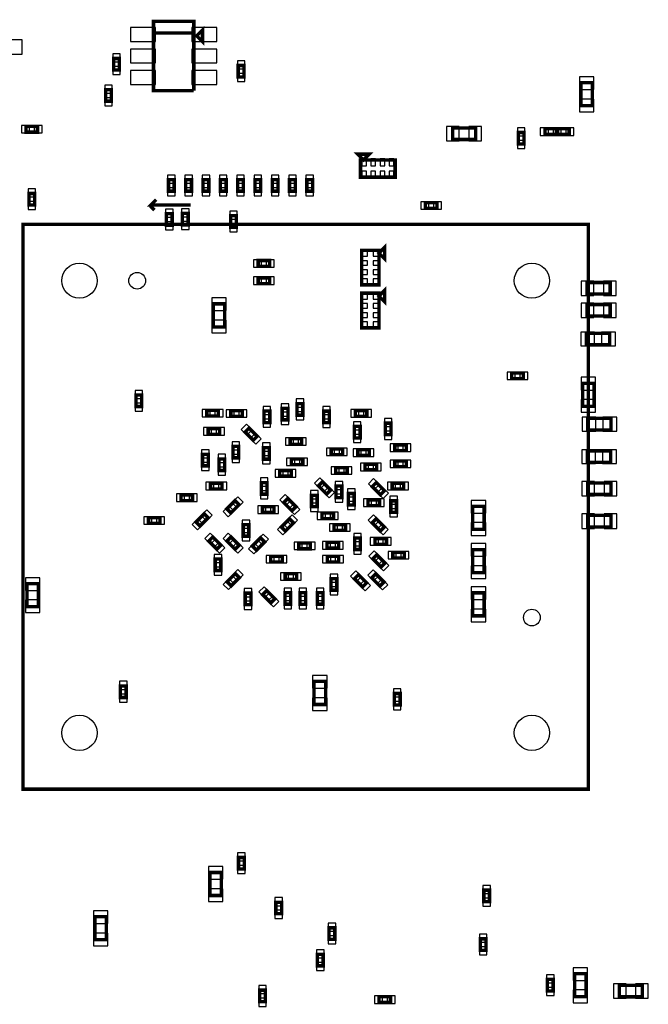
# Model space of a CAD drawing. Extents: x -287 to 3987, y -100 to 6443.
# Tile 7 of 10: x 808 to 1898, y 3168 to 4876. Entities that reach past the tile are written whole.
import ezdxf

# ---------------------------------------------------------------- set-up
doc = ezdxf.new("R2010")
doc.units = 0
doc.layers.add('PG_ASSEMBLY_BOTTOM', color=52, linetype='CONTINUOUS')
doc.layers.add('PIN_BOTTOM', color=1, linetype='CONTINUOUS')

msp = doc.modelspace()

# ---------------------------------------------------------------- linework, layer by layer
at = {"layer": 'PG_ASSEMBLY_BOTTOM', "const_width": 6}
for points in [[(1040.39, 4853.38), (1110.39, 4853.38), (1110.39, 4873.38), (1040.39, 4873.38), (1040.39, 4753.38), (1110.39, 4753.38)], [(1110.39, 4753.38), (1110.39, 4853.38), (1040.39, 4853.38)], [(1115.39, 4848.38), (1125.39, 4858.38), (1125.39, 4838.38), (1115.39, 4848.38)], [(981.37, 4809.05), (981.37, 4789.05), (971.37, 4789.05), (971.37, 4809.05), (981.37, 4809.05)], [(1187.38, 4777), (1187.38, 4797), (1197.38, 4797), (1197.38, 4777), (1187.38, 4777)], [(1801.39, 4767.05), (1801.39, 4727.05), (1781.39, 4727.05), (1781.39, 4767.05), (1801.39, 4767.05)], [(967.44, 4754.98), (967.44, 4734.98), (957.44, 4734.98), (957.44, 4754.98), (967.44, 4754.98)], [(839.38, 4681.34), (819.38, 4681.34), (819.38, 4691.34), (839.38, 4691.34), (839.38, 4681.34)], [(1599.05, 4668.49), (1559.05, 4668.5), (1559.05, 4688.5), (1599.06, 4688.5), (1599.05, 4668.49)], [(1673.08, 4660.74), (1673.08, 4680.74), (1683.08, 4680.74), (1683.08, 4660.74), (1673.08, 4660.74)], [(1719.22, 4687.15), (1739.22, 4687.15), (1739.22, 4677.15), (1719.22, 4677.15), (1719.22, 4687.15)], [(1741.26, 4687.15), (1761.26, 4687.15), (1761.26, 4677.15), (1741.26, 4677.15), (1741.26, 4687.15)], [(1394.45, 4643.13), (1414.45, 4643.13), (1404.45, 4633.13), (1394.45, 4643.13)], [(1399.45, 4603.13), (1459.45, 4603.13), (1459.45, 4633.13), (1399.45, 4633.13), (1399.45, 4603.13)], [(1076.37, 4598.82), (1076.37, 4578.82), (1066.37, 4578.82), (1066.37, 4598.82), (1076.37, 4598.82)], [(1106.37, 4598.82), (1106.37, 4578.82), (1096.37, 4578.82), (1096.37, 4598.82), (1106.37, 4598.82)], [(1136.37, 4598.82), (1136.37, 4578.82), (1126.37, 4578.82), (1126.37, 4598.82), (1136.37, 4598.82)], [(1166.37, 4598.82), (1166.37, 4578.82), (1156.37, 4578.82), (1156.37, 4598.82), (1166.37, 4598.82)], [(1196.37, 4598.82), (1196.37, 4578.82), (1186.37, 4578.82), (1186.37, 4598.82), (1196.37, 4598.82)], [(1226.37, 4598.82), (1226.37, 4578.82), (1216.37, 4578.82), (1216.37, 4598.82), (1226.37, 4598.82)], [(1256.37, 4598.82), (1256.37, 4578.82), (1246.37, 4578.82), (1246.37, 4598.82), (1256.37, 4598.82)], [(1286.37, 4598.82), (1286.37, 4578.82), (1276.37, 4578.82), (1276.37, 4598.82), (1286.37, 4598.82)], [(1316.37, 4598.82), (1316.37, 4578.82), (1306.37, 4578.82), (1306.37, 4598.82), (1316.37, 4598.82)], [(824.42, 4554.84), (824.42, 4574.84), (834.42, 4574.84), (834.42, 4554.84), (824.42, 4554.84)], [(1105, 4555), (1036, 4555), (1045, 4564)], [(1531.99, 4549.1), (1511.99, 4549.1), (1511.99, 4559.1), (1531.99, 4559.1), (1531.99, 4549.1)], [(1036, 4555), (1036, 4552), (1042, 4546)], [(1062.87, 4519.82), (1062.87, 4539.82), (1072.87, 4539.82), (1072.87, 4519.82), (1062.87, 4519.82)], [(1090.56, 4520.34), (1090.56, 4540.34), (1100.56, 4540.34), (1100.56, 4520.34), (1090.56, 4520.34)], [(1184.27, 4536.3), (1184.27, 4516.3), (1174.27, 4516.3), (1174.27, 4536.3), (1184.27, 4536.3)], [(814.34, 3541.3), (814.34, 4521.3), (1794.34, 4521.3), (1794.34, 3541.3), (814.34, 3541.3)], [(1401.38, 4476.34), (1401.38, 4416.34), (1431.38, 4416.34), (1431.38, 4476.34), (1401.38, 4476.34)], [(1441.38, 4481.34), (1441.38, 4461.34), (1431.38, 4471.34), (1441.38, 4481.34)], [(1241.9, 4448.5), (1221.9, 4448.5), (1221.9, 4458.5), (1241.9, 4458.5), (1241.9, 4448.5)], [(1241.9, 4418.5), (1221.9, 4418.5), (1221.9, 4428.5), (1241.9, 4428.5), (1241.9, 4418.5)], [(1441.38, 4406.84), (1441.38, 4386.84), (1431.38, 4396.84), (1441.38, 4406.84)], [(1792.38, 4420.34), (1832.38, 4420.34), (1832.38, 4400.34), (1792.38, 4400.34), (1792.38, 4420.34)], [(1401.38, 4401.84), (1401.38, 4341.84), (1431.38, 4341.84), (1431.38, 4401.84), (1401.38, 4401.84)], [(1163.92, 4383.4), (1163.92, 4343.4), (1143.92, 4343.4), (1143.92, 4383.4), (1163.92, 4383.4)], [(1792.38, 4382.34), (1832.38, 4382.34), (1832.38, 4362.34), (1792.38, 4362.34), (1792.38, 4382.34)], [(1831.38, 4312.34), (1791.38, 4312.34), (1791.38, 4332.34), (1831.38, 4332.34), (1831.38, 4312.34)], [(1661.66, 4263.45), (1681.66, 4263.45), (1681.66, 4253.45), (1661.66, 4253.45), (1661.66, 4263.45)], [(1784.66, 4205.62), (1784.66, 4245.62), (1804.66, 4245.62), (1804.66, 4205.62), (1784.66, 4205.62)], [(1020.1, 4225.29), (1020.1, 4205.29), (1010.1, 4205.29), (1010.1, 4225.29), (1020.1, 4225.29)], [(1263.54, 4182.14), (1263.54, 4202.14), (1273.54, 4202.14), (1273.54, 4182.14), (1263.54, 4182.14)], [(1289.38, 4190.34), (1289.38, 4210.34), (1299.38, 4210.34), (1299.38, 4190.34), (1289.38, 4190.34)], [(1133.03, 4198.71), (1153.03, 4198.71), (1153.03, 4188.71), (1133.03, 4188.71), (1133.03, 4198.71)], [(1194.48, 4188.07), (1174.48, 4188.07), (1174.48, 4198.07), (1194.48, 4198.07), (1194.48, 4188.07)], [(1232.08, 4177.34), (1232.08, 4197.34), (1242.08, 4197.34), (1242.08, 4177.34), (1232.08, 4177.34)], [(1335.51, 4177.17), (1335.51, 4197.17), (1345.51, 4197.17), (1345.51, 4177.17), (1335.51, 4177.17)], [(1390.48, 4198.38), (1410.48, 4198.38), (1410.48, 4188.38), (1390.48, 4188.38), (1390.48, 4198.38)], [(1833.63, 4164.62), (1793.63, 4164.62), (1793.63, 4184.62), (1833.63, 4184.62), (1833.63, 4164.62)], [(1155.29, 4157.16), (1135.29, 4157.16), (1135.29, 4167.16), (1155.29, 4167.16), (1155.29, 4157.16)], [(1206.32, 4167.89), (1220.47, 4153.74), (1213.4, 4146.67), (1199.25, 4160.82), (1206.32, 4167.89)], [(1398.74, 4170.73), (1398.74, 4150.73), (1388.74, 4150.73), (1388.74, 4170.73), (1398.74, 4170.73)], [(1442.38, 4156.34), (1442.38, 4176.34), (1452.38, 4176.34), (1452.38, 4156.34), (1442.38, 4156.34)], [(1277.35, 4149.58), (1297.35, 4149.58), (1297.35, 4139.58), (1277.35, 4139.58), (1277.35, 4149.58)], [(1188.22, 4136.19), (1188.22, 4116.19), (1178.22, 4116.19), (1178.22, 4136.19), (1188.22, 4136.19)], [(1231.16, 4114), (1231.16, 4134), (1241.16, 4134), (1241.16, 4114), (1231.16, 4114)], [(1348.54, 4131.6), (1368.54, 4131.6), (1368.54, 4121.6), (1348.54, 4121.6), (1348.54, 4131.6)], [(1458.88, 4138.81), (1478.88, 4138.81), (1478.88, 4128.81), (1458.88, 4128.81), (1458.88, 4138.81)], [(1135.38, 4122.34), (1135.38, 4102.34), (1125.38, 4102.34), (1125.38, 4122.34), (1135.38, 4122.34)], [(1163.96, 4114.3), (1163.96, 4094.3), (1153.96, 4094.3), (1153.96, 4114.3), (1163.96, 4114.3)], [(1299.38, 4104.34), (1279.38, 4104.34), (1279.38, 4114.34), (1299.38, 4114.34), (1299.38, 4104.34)], [(1414.72, 4120.23), (1394.72, 4120.23), (1394.72, 4130.23), (1414.72, 4130.23), (1414.72, 4120.23)], [(1833.07, 4108.31), (1793.07, 4108.31), (1793.07, 4128.31), (1833.07, 4128.31), (1833.07, 4108.31)], [(1356.38, 4099.34), (1376.38, 4099.34), (1376.38, 4089.34), (1356.38, 4089.34), (1356.38, 4099.34)], [(1427.38, 4095.34), (1407.38, 4095.34), (1407.38, 4105.34), (1427.38, 4105.34), (1427.38, 4095.34)], [(1458.88, 4110.81), (1478.88, 4110.81), (1478.88, 4100.81), (1458.88, 4100.81), (1458.88, 4110.81)], [(1259.38, 4094.34), (1279.38, 4094.34), (1279.38, 4084.34), (1259.38, 4084.34), (1259.38, 4094.34)], [(1159.38, 4062.34), (1139.38, 4062.34), (1139.38, 4072.34), (1159.38, 4072.34), (1159.38, 4062.34)], [(1227.43, 4053.29), (1227.43, 4073.29), (1237.43, 4073.29), (1237.43, 4053.29), (1227.43, 4053.29)], [(1333.46, 4074.61), (1347.61, 4060.46), (1340.54, 4053.39), (1326.39, 4067.54), (1333.46, 4074.61)], [(1366.98, 4067.29), (1366.98, 4047.29), (1356.98, 4047.29), (1356.98, 4067.29), (1366.98, 4067.29)], [(1426.79, 4073.41), (1440.94, 4059.26), (1433.87, 4052.19), (1419.72, 4066.34), (1426.79, 4073.41)], [(1454.38, 4072.34), (1474.38, 4072.34), (1474.38, 4062.34), (1454.38, 4062.34), (1454.38, 4072.34)], [(1793.58, 4072.66), (1833.58, 4072.66), (1833.58, 4052.66), (1793.58, 4052.66), (1793.58, 4072.66)], [(1108.13, 4042.07), (1088.13, 4042.07), (1088.13, 4052.07), (1108.13, 4052.07), (1108.13, 4042.07)], [(1273.46, 4045.61), (1287.61, 4031.46), (1280.54, 4024.39), (1266.39, 4038.54), (1273.46, 4045.61)], [(1314.36, 4031.34), (1314.36, 4051.34), (1324.36, 4051.34), (1324.36, 4031.34), (1314.36, 4031.34)], [(1378.38, 4034.34), (1378.38, 4054.34), (1388.38, 4054.34), (1388.38, 4034.34), (1378.38, 4034.34)], [(1188.95, 4034.85), (1174.8, 4020.7), (1167.73, 4027.77), (1181.88, 4041.92), (1188.95, 4034.85)], [(1229.37, 4031.34), (1249.37, 4031.34), (1249.37, 4021.34), (1229.37, 4021.34), (1229.37, 4031.34)], [(1412.38, 4043.34), (1432.38, 4043.34), (1432.38, 4033.34), (1412.38, 4033.34), (1412.38, 4043.34)], [(1451.89, 4021.63), (1451.89, 4041.63), (1461.89, 4041.63), (1461.89, 4021.63), (1451.89, 4021.63)], [(1593.94, 3992.06), (1593.94, 4032.06), (1613.94, 4032.06), (1613.94, 3992.06), (1593.94, 3992.06)], [(1031.71, 4012.47), (1051.71, 4012.47), (1051.71, 4002.47), (1031.71, 4002.47), (1031.71, 4012.47)], [(1135.37, 4012.14), (1121.22, 3997.99), (1114.15, 4005.06), (1128.3, 4019.21), (1135.37, 4012.14)], [(1262.23, 3996.26), (1276.38, 4010.41), (1283.45, 4003.34), (1269.3, 3989.19), (1262.23, 3996.26)], [(1332.56, 4020.56), (1352.56, 4020.56), (1352.56, 4010.56), (1332.56, 4010.56), (1332.56, 4020.56)], [(1793.58, 4016.31), (1833.58, 4016.31), (1833.58, 3996.31), (1793.58, 3996.31), (1793.58, 4016.31)], [(1205.88, 4000.34), (1205.88, 3980.34), (1195.88, 3980.34), (1195.88, 4000.34), (1205.88, 4000.34)], [(1353.38, 4000.34), (1373.38, 4000.34), (1373.38, 3990.34), (1353.38, 3990.34), (1353.38, 4000.34)], [(1426.78, 4010.43), (1440.93, 3996.28), (1433.86, 3989.21), (1419.71, 4003.36), (1426.78, 4010.43)], [(1143.31, 3978.93), (1157.46, 3964.78), (1150.39, 3957.71), (1136.24, 3971.86), (1143.31, 3978.93)], [(1174.81, 3978.94), (1188.96, 3964.79), (1181.89, 3957.72), (1167.74, 3971.87), (1174.81, 3978.94)], [(1233.12, 3970.28), (1218.97, 3956.13), (1211.9, 3963.2), (1226.05, 3977.35), (1233.12, 3970.28)], [(1389.22, 3957.22), (1389.22, 3977.22), (1399.22, 3977.22), (1399.22, 3957.22), (1389.22, 3957.22)], [(1292.49, 3968.43), (1312.49, 3968.43), (1312.49, 3958.43), (1292.49, 3958.43), (1292.49, 3968.43)], [(1341.38, 3969.55), (1361.38, 3969.55), (1361.38, 3959.55), (1341.38, 3959.55), (1341.38, 3969.55)], [(1424.39, 3976.34), (1444.39, 3976.34), (1444.39, 3966.34), (1424.39, 3966.34), (1424.39, 3976.34)], [(1243.79, 3945.37), (1263.79, 3945.37), (1263.79, 3935.37), (1243.79, 3935.37), (1243.79, 3945.37)], [(1341.72, 3945.51), (1361.72, 3945.51), (1361.72, 3935.51), (1341.72, 3935.51), (1341.72, 3945.51)], [(1427.84, 3947.95), (1441.99, 3933.8), (1434.92, 3926.73), (1420.77, 3940.88), (1427.84, 3947.95)], [(1455.38, 3952.35), (1475.38, 3952.35), (1475.38, 3942.35), (1455.38, 3942.35), (1455.38, 3952.35)], [(1613.94, 3957.06), (1613.94, 3917.06), (1593.94, 3917.06), (1593.94, 3957.06), (1613.94, 3957.06)], [(1147.32, 3920.66), (1147.32, 3940.66), (1157.32, 3940.66), (1157.32, 3920.66), (1147.32, 3920.66)], [(1189.35, 3908.42), (1175.2, 3894.27), (1168.13, 3901.34), (1182.28, 3915.49), (1189.35, 3908.42)], [(1288.71, 3905.42), (1268.71, 3905.42), (1268.71, 3915.42), (1288.71, 3915.42), (1288.71, 3905.42)], [(1395.97, 3913.55), (1410.12, 3899.4), (1403.05, 3892.33), (1388.9, 3906.48), (1395.97, 3913.55)], [(1426.05, 3914.92), (1440.2, 3900.77), (1433.13, 3893.7), (1418.98, 3907.85), (1426.05, 3914.92)], [(821, 3858), (821, 3898), (841, 3898), (841, 3858), (821, 3858)], [(1348.37, 3886.57), (1348.37, 3906.57), (1358.37, 3906.57), (1358.37, 3886.57), (1348.37, 3886.57)], [(1209.38, 3881.34), (1209.38, 3861.34), (1199.38, 3861.34), (1199.38, 3881.34), (1209.38, 3881.34)], [(1236.84, 3885.95), (1250.99, 3871.8), (1243.92, 3864.73), (1229.77, 3878.88), (1236.84, 3885.95)], [(1278.31, 3882.3), (1278.31, 3862.3), (1268.31, 3862.3), (1268.31, 3882.3), (1278.31, 3882.3)], [(1304.38, 3882.22), (1304.38, 3862.22), (1294.38, 3862.22), (1294.38, 3882.22), (1304.38, 3882.22)], [(1334.38, 3882.34), (1334.38, 3862.34), (1324.38, 3862.34), (1324.38, 3882.34), (1334.38, 3882.34)], [(1593.94, 3842.07), (1593.94, 3882.06), (1613.93, 3882.06), (1613.94, 3842.06), (1593.94, 3842.07)], [(1338.91, 3728.32), (1338.91, 3688.32), (1318.91, 3688.32), (1318.91, 3728.32), (1338.91, 3728.32)], [(983.06, 3700.47), (983.06, 3720.47), (993.06, 3720.47), (993.06, 3700.47), (983.06, 3700.47)], [(1458.09, 3687.28), (1458.09, 3707.28), (1468.09, 3707.28), (1468.09, 3687.28), (1458.09, 3687.28)], [(1197.89, 3422.94), (1197.89, 3402.94), (1187.89, 3402.94), (1187.89, 3422.94), (1197.89, 3422.94)], [(1138.2, 3356.84), (1138.2, 3396.84), (1158.2, 3396.84), (1158.2, 3356.84), (1138.2, 3356.84)], [(1623.15, 3366.22), (1623.15, 3346.22), (1613.15, 3346.22), (1613.15, 3366.22), (1623.15, 3366.22)], [(1262.53, 3345.23), (1262.53, 3325.23), (1252.53, 3325.23), (1252.53, 3345.23), (1262.53, 3345.23)], [(938.73, 3280.12), (938.73, 3320.12), (958.73, 3320.12), (958.73, 3280.12), (938.73, 3280.12)], [(1354.91, 3300.86), (1354.91, 3280.86), (1344.91, 3280.86), (1344.91, 3300.86), (1354.91, 3300.86)], [(1607.06, 3261.82), (1607.06, 3281.82), (1617.06, 3281.82), (1617.06, 3261.82), (1607.06, 3261.82)], [(1334.72, 3254.91), (1334.72, 3234.91), (1324.72, 3234.91), (1324.72, 3254.91), (1334.72, 3254.91)], [(1723.54, 3191.3), (1723.54, 3211.3), (1733.54, 3211.3), (1733.54, 3191.3), (1723.54, 3191.3)], [(1770.64, 3181.27), (1770.64, 3221.27), (1790.64, 3221.27), (1790.64, 3181.27), (1770.64, 3181.27)], [(1224.53, 3172.64), (1224.53, 3192.64), (1234.53, 3192.64), (1234.53, 3172.64), (1224.53, 3172.64)], [(1888.14, 3181.03), (1848.14, 3181.03), (1848.14, 3201.03), (1888.14, 3201.03), (1888.14, 3181.03)], [(1431.45, 3181.28), (1451.45, 3181.28), (1451.45, 3171.28), (1431.45, 3171.28), (1431.45, 3181.28)]]:
    msp.add_lwpolyline(points, dxfattribs=at)
at = {"layer": 'PIN_BOTTOM'}
for points in [[(1043.74, 4838.78), (1043.74, 4862.78), (1000.74, 4862.78), (1000.74, 4838.78)], [(1150.04, 4838.78), (1150.04, 4862.78), (1107.04, 4862.78), (1107.04, 4838.78)], [(790.89, 4841.68), (790.89, 4816.68), (812.89, 4816.68), (812.89, 4841.68)], [(1043.74, 4801.38), (1043.74, 4825.38), (1000.74, 4825.38), (1000.74, 4801.38)], [(1150.04, 4801.38), (1150.04, 4825.38), (1107.04, 4825.38), (1107.04, 4801.38)], [(982.87, 4817.07), (969.87, 4817.07), (969.87, 4803.07), (982.87, 4803.07)], [(1185.88, 4791.02), (1198.88, 4791.02), (1198.88, 4805.02), (1185.88, 4805.02)], [(982.87, 4795.03), (969.87, 4795.03), (969.87, 4781.03), (982.87, 4781.03)], [(1043.74, 4763.98), (1043.74, 4787.98), (1000.74, 4787.98), (1000.74, 4763.98)], [(1150.04, 4763.98), (1150.04, 4787.98), (1107.04, 4787.98), (1107.04, 4763.98)], [(1185.88, 4768.98), (1198.88, 4768.98), (1198.88, 4782.98), (1185.88, 4782.98)], [(1803.89, 4777.34), (1778.89, 4777.34), (1778.89, 4755.34), (1803.89, 4755.34)], [(968.94, 4763), (955.94, 4763), (955.94, 4749), (968.94, 4749)], [(968.94, 4740.96), (955.94, 4740.96), (955.94, 4726.96), (968.94, 4726.96)], [(1803.89, 4738.76), (1778.89, 4738.76), (1778.89, 4716.76), (1803.89, 4716.76)], [(825.36, 4679.84), (825.36, 4692.84), (811.36, 4692.84), (811.36, 4679.84)], [(847.4, 4679.84), (847.4, 4692.84), (833.4, 4692.84), (833.4, 4679.84)], [(1570.76, 4666), (1570.76, 4691), (1548.76, 4691), (1548.76, 4666)], [(1609.34, 4666), (1609.34, 4691), (1587.34, 4691), (1587.34, 4666)], [(1671.58, 4674.76), (1684.58, 4674.76), (1684.58, 4688.76), (1671.58, 4688.76)], [(1711.2, 4688.65), (1711.2, 4675.65), (1725.2, 4675.65), (1725.2, 4688.65)], [(1733.24, 4688.65), (1733.24, 4675.65), (1747.24, 4675.65), (1747.24, 4688.65)], [(1733.24, 4688.65), (1733.24, 4675.65), (1747.24, 4675.65), (1747.24, 4688.65)], [(1755.28, 4688.65), (1755.28, 4675.65), (1769.28, 4675.65), (1769.28, 4688.65)], [(1671.58, 4652.72), (1684.58, 4652.72), (1684.58, 4666.72), (1671.58, 4666.72)], [(1401.83, 4634.96), (1401.83, 4622.96), (1409.83, 4622.96), (1409.83, 4634.96)], [(1417.58, 4634.96), (1417.58, 4622.96), (1425.58, 4622.96), (1425.58, 4634.96)], [(1433.32, 4634.96), (1433.32, 4622.96), (1441.32, 4622.96), (1441.32, 4634.96)], [(1449.07, 4634.96), (1449.07, 4622.96), (1457.07, 4622.96), (1457.07, 4634.96)], [(1401.83, 4613.3), (1401.83, 4601.3), (1409.83, 4601.3), (1409.83, 4613.3)], [(1417.58, 4613.3), (1417.58, 4601.3), (1425.58, 4601.3), (1425.58, 4613.3)], [(1433.32, 4613.3), (1433.32, 4601.3), (1441.32, 4601.3), (1441.32, 4613.3)], [(1449.07, 4613.3), (1449.07, 4601.3), (1457.07, 4601.3), (1457.07, 4613.3)], [(1077.87, 4606.84), (1064.87, 4606.84), (1064.87, 4592.84), (1077.87, 4592.84)], [(1107.87, 4606.84), (1094.87, 4606.84), (1094.87, 4592.84), (1107.87, 4592.84)], [(1137.87, 4606.84), (1124.87, 4606.84), (1124.87, 4592.84), (1137.87, 4592.84)], [(1167.87, 4606.84), (1154.87, 4606.84), (1154.87, 4592.84), (1167.87, 4592.84)], [(1197.87, 4606.84), (1184.87, 4606.84), (1184.87, 4592.84), (1197.87, 4592.84)], [(1227.87, 4606.84), (1214.87, 4606.84), (1214.87, 4592.84), (1227.87, 4592.84)], [(1257.87, 4606.84), (1244.87, 4606.84), (1244.87, 4592.84), (1257.87, 4592.84)], [(1287.87, 4606.84), (1274.87, 4606.84), (1274.87, 4592.84), (1287.87, 4592.84)], [(1317.87, 4606.84), (1304.87, 4606.84), (1304.87, 4592.84), (1317.87, 4592.84)], [(822.92, 4568.86), (835.92, 4568.86), (835.92, 4582.86), (822.92, 4582.86)], [(1077.87, 4584.8), (1064.87, 4584.8), (1064.87, 4570.8), (1077.87, 4570.8)], [(1107.87, 4584.8), (1094.87, 4584.8), (1094.87, 4570.8), (1107.87, 4570.8)], [(1137.87, 4584.8), (1124.87, 4584.8), (1124.87, 4570.8), (1137.87, 4570.8)], [(1167.87, 4584.8), (1154.87, 4584.8), (1154.87, 4570.8), (1167.87, 4570.8)], [(1197.87, 4584.8), (1184.87, 4584.8), (1184.87, 4570.8), (1197.87, 4570.8)], [(1227.87, 4584.8), (1214.87, 4584.8), (1214.87, 4570.8), (1227.87, 4570.8)], [(1257.87, 4584.8), (1244.87, 4584.8), (1244.87, 4570.8), (1257.87, 4570.8)], [(1287.87, 4584.8), (1274.87, 4584.8), (1274.87, 4570.8), (1287.87, 4570.8)], [(1317.87, 4584.8), (1304.87, 4584.8), (1304.87, 4570.8), (1317.87, 4570.8)], [(822.92, 4546.82), (835.92, 4546.82), (835.92, 4560.82), (822.92, 4560.82)], [(1061.37, 4533.84), (1074.37, 4533.84), (1074.37, 4547.84), (1061.37, 4547.84)], [(1089.06, 4534.36), (1102.06, 4534.36), (1102.06, 4548.36), (1089.06, 4548.36)], [(1185.77, 4544.32), (1172.77, 4544.32), (1172.77, 4530.32), (1185.77, 4530.32)], [(1517.97, 4547.6), (1517.97, 4560.6), (1503.97, 4560.6), (1503.97, 4547.6)], [(1540.01, 4547.6), (1540.01, 4560.6), (1526.01, 4560.6), (1526.01, 4547.6)], [(1061.37, 4511.8), (1074.37, 4511.8), (1074.37, 4525.8), (1061.37, 4525.8)], [(1089.06, 4512.32), (1102.06, 4512.32), (1102.06, 4526.32), (1089.06, 4526.32)], [(1185.77, 4522.28), (1172.77, 4522.28), (1172.77, 4508.28), (1185.77, 4508.28)], [(1227.88, 4447), (1227.88, 4460), (1213.88, 4460), (1213.88, 4447)], [(1249.92, 4447), (1249.92, 4460), (1235.92, 4460), (1235.92, 4447)], [(1411.55, 4473.96), (1399.55, 4473.96), (1399.55, 4465.96), (1411.55, 4465.96)], [(1433.21, 4473.96), (1421.21, 4473.96), (1421.21, 4465.96), (1433.21, 4465.96)], [(1411.55, 4458.21), (1399.55, 4458.21), (1399.55, 4450.21), (1411.55, 4450.21)], [(1411.55, 4442.47), (1399.55, 4442.47), (1399.55, 4434.47), (1411.55, 4434.47)], [(1433.21, 4458.21), (1421.21, 4458.21), (1421.21, 4450.21), (1433.21, 4450.21)], [(1433.21, 4442.47), (1421.21, 4442.47), (1421.21, 4434.47), (1433.21, 4434.47)], [(1227.88, 4417), (1227.88, 4430), (1213.88, 4430), (1213.88, 4417)], [(1249.92, 4417), (1249.92, 4430), (1235.92, 4430), (1235.92, 4417)], [(1411.55, 4426.72), (1399.55, 4426.72), (1399.55, 4418.72), (1411.55, 4418.72)], [(1433.21, 4426.72), (1421.21, 4426.72), (1421.21, 4418.72), (1433.21, 4418.72)], [(1782.09, 4422.84), (1782.09, 4397.84), (1804.09, 4397.84), (1804.09, 4422.84)], [(1820.67, 4422.84), (1820.67, 4397.84), (1842.67, 4397.84), (1842.67, 4422.84)], [(1166.42, 4393.69), (1141.42, 4393.69), (1141.42, 4371.69), (1166.42, 4371.69)], [(1411.55, 4399.46), (1399.55, 4399.46), (1399.55, 4391.46), (1411.55, 4391.46)], [(1433.21, 4399.46), (1421.21, 4399.46), (1421.21, 4391.46), (1433.21, 4391.46)], [(1411.55, 4383.71), (1399.55, 4383.71), (1399.55, 4375.71), (1411.55, 4375.71)], [(1433.21, 4383.71), (1421.21, 4383.71), (1421.21, 4375.71), (1433.21, 4375.71)], [(1782.09, 4384.84), (1782.09, 4359.84), (1804.09, 4359.84), (1804.09, 4384.84)], [(1820.67, 4384.84), (1820.67, 4359.84), (1842.67, 4359.84), (1842.67, 4384.84)], [(1411.55, 4367.97), (1399.55, 4367.97), (1399.55, 4359.97), (1411.55, 4359.97)], [(1433.21, 4367.97), (1421.21, 4367.97), (1421.21, 4359.97), (1433.21, 4359.97)], [(1166.42, 4355.11), (1141.42, 4355.11), (1141.42, 4333.11), (1166.42, 4333.11)], [(1411.55, 4352.22), (1399.55, 4352.22), (1399.55, 4344.22), (1411.55, 4344.22)], [(1433.21, 4352.22), (1421.21, 4352.22), (1421.21, 4344.22), (1433.21, 4344.22)], [(1805.27, 4310.34), (1805.27, 4334.34), (1781.27, 4334.34), (1781.27, 4310.34)], [(1841.49, 4310.34), (1841.49, 4334.34), (1817.49, 4334.34), (1817.49, 4310.34)], [(1653.64, 4264.95), (1653.64, 4251.95), (1667.64, 4251.95), (1667.64, 4264.95)], [(1675.68, 4264.95), (1675.68, 4251.95), (1689.68, 4251.95), (1689.68, 4264.95)], [(1782.16, 4233.91), (1807.16, 4233.91), (1807.16, 4255.91), (1782.16, 4255.91)], [(1021.6, 4233.31), (1008.6, 4233.31), (1008.6, 4219.31), (1021.6, 4219.31)], [(1021.6, 4211.27), (1008.6, 4211.27), (1008.6, 4197.27), (1021.6, 4197.27)], [(1230.58, 4191.36), (1243.58, 4191.36), (1243.58, 4205.36), (1230.58, 4205.36)], [(1262.04, 4196.16), (1275.04, 4196.16), (1275.04, 4210.16), (1262.04, 4210.16)], [(1287.88, 4204.36), (1300.88, 4204.36), (1300.88, 4218.36), (1287.88, 4218.36)], [(1334.01, 4191.19), (1347.01, 4191.19), (1347.01, 4205.19), (1334.01, 4205.19)], [(1782.16, 4195.33), (1807.16, 4195.33), (1807.16, 4217.33), (1782.16, 4217.33)], [(1125.01, 4200.21), (1125.01, 4187.21), (1139.01, 4187.21), (1139.01, 4200.21)], [(1147.05, 4200.21), (1147.05, 4187.21), (1161.05, 4187.21), (1161.05, 4200.21)], [(1180.46, 4186.57), (1180.46, 4199.57), (1166.46, 4199.57), (1166.46, 4186.57)], [(1202.5, 4186.57), (1202.5, 4199.57), (1188.5, 4199.57), (1188.5, 4186.57)], [(1262.04, 4174.12), (1275.04, 4174.12), (1275.04, 4188.12), (1262.04, 4188.12)], [(1287.88, 4182.32), (1300.88, 4182.32), (1300.88, 4196.32), (1287.88, 4196.32)], [(1382.46, 4199.88), (1382.46, 4186.88), (1396.46, 4186.88), (1396.46, 4199.88)], [(1404.5, 4199.88), (1404.5, 4186.88), (1418.5, 4186.88), (1418.5, 4199.88)], [(1807.52, 4162.62), (1807.52, 4186.62), (1783.52, 4186.62), (1783.52, 4162.62)], [(1843.74, 4162.62), (1843.74, 4186.62), (1819.74, 4186.62), (1819.74, 4162.62)], [(1141.27, 4155.66), (1141.27, 4168.66), (1127.27, 4168.66), (1127.27, 4155.66)], [(1163.31, 4155.66), (1163.31, 4168.66), (1149.31, 4168.66), (1149.31, 4155.66)], [(1201.72, 4174.62), (1192.52, 4165.42), (1202.42, 4155.52), (1211.62, 4164.72)], [(1230.58, 4169.32), (1243.58, 4169.32), (1243.58, 4183.32), (1230.58, 4183.32)], [(1334.01, 4169.15), (1347.01, 4169.15), (1347.01, 4183.15), (1334.01, 4183.15)], [(1400.24, 4178.75), (1387.24, 4178.75), (1387.24, 4164.75), (1400.24, 4164.75)], [(1440.88, 4170.36), (1453.88, 4170.36), (1453.88, 4184.36), (1440.88, 4184.36)], [(1217.3, 4159.04), (1208.1, 4149.84), (1218, 4139.94), (1227.2, 4149.14)], [(1269.33, 4151.08), (1269.33, 4138.08), (1283.33, 4138.08), (1283.33, 4151.08)], [(1291.37, 4151.08), (1291.37, 4138.08), (1305.37, 4138.08), (1305.37, 4151.08)], [(1400.24, 4156.71), (1387.24, 4156.71), (1387.24, 4142.71), (1400.24, 4142.71)], [(1440.88, 4148.32), (1453.88, 4148.32), (1453.88, 4162.32), (1440.88, 4162.32)], [(1189.72, 4144.21), (1176.72, 4144.21), (1176.72, 4130.21), (1189.72, 4130.21)], [(1229.66, 4128.02), (1242.66, 4128.02), (1242.66, 4142.02), (1229.66, 4142.02)], [(1450.86, 4140.31), (1450.86, 4127.31), (1464.86, 4127.31), (1464.86, 4140.31)], [(1472.9, 4140.31), (1472.9, 4127.31), (1486.9, 4127.31), (1486.9, 4140.31)], [(1136.88, 4130.36), (1123.88, 4130.36), (1123.88, 4116.36), (1136.88, 4116.36)], [(1165.46, 4122.32), (1152.46, 4122.32), (1152.46, 4108.32), (1165.46, 4108.32)], [(1189.72, 4122.17), (1176.72, 4122.17), (1176.72, 4108.17), (1189.72, 4108.17)], [(1229.66, 4105.98), (1242.66, 4105.98), (1242.66, 4119.98), (1229.66, 4119.98)], [(1340.52, 4133.1), (1340.52, 4120.1), (1354.52, 4120.1), (1354.52, 4133.1)], [(1362.56, 4133.1), (1362.56, 4120.1), (1376.56, 4120.1), (1376.56, 4133.1)], [(1400.7, 4118.73), (1400.7, 4131.73), (1386.7, 4131.73), (1386.7, 4118.73)], [(1422.74, 4118.73), (1422.74, 4131.73), (1408.74, 4131.73), (1408.74, 4118.73)], [(1806.96, 4106.31), (1806.96, 4130.31), (1782.96, 4130.31), (1782.96, 4106.31)], [(1843.18, 4106.31), (1843.18, 4130.31), (1819.18, 4130.31), (1819.18, 4106.31)], [(1136.88, 4108.32), (1123.88, 4108.32), (1123.88, 4094.32), (1136.88, 4094.32)], [(1165.46, 4100.28), (1152.46, 4100.28), (1152.46, 4086.28), (1165.46, 4086.28)], [(1285.36, 4102.84), (1285.36, 4115.84), (1271.36, 4115.84), (1271.36, 4102.84)], [(1307.4, 4102.84), (1307.4, 4115.84), (1293.4, 4115.84), (1293.4, 4102.84)], [(1348.36, 4100.84), (1348.36, 4087.84), (1362.36, 4087.84), (1362.36, 4100.84)], [(1370.4, 4100.84), (1370.4, 4087.84), (1384.4, 4087.84), (1384.4, 4100.84)], [(1413.36, 4093.84), (1413.36, 4106.84), (1399.36, 4106.84), (1399.36, 4093.84)], [(1435.4, 4093.84), (1435.4, 4106.84), (1421.4, 4106.84), (1421.4, 4093.84)], [(1450.86, 4112.31), (1450.86, 4099.31), (1464.86, 4099.31), (1464.86, 4112.31)], [(1472.9, 4112.31), (1472.9, 4099.31), (1486.9, 4099.31), (1486.9, 4112.31)], [(1251.36, 4095.84), (1251.36, 4082.84), (1265.36, 4082.84), (1265.36, 4095.84)], [(1273.4, 4095.84), (1273.4, 4082.84), (1287.4, 4082.84), (1287.4, 4095.84)], [(1145.36, 4060.84), (1145.36, 4073.84), (1131.36, 4073.84), (1131.36, 4060.84)], [(1167.4, 4060.84), (1167.4, 4073.84), (1153.4, 4073.84), (1153.4, 4060.84)], [(1225.93, 4067.31), (1238.93, 4067.31), (1238.93, 4081.31), (1225.93, 4081.31)], [(1328.86, 4081.34), (1319.66, 4072.14), (1329.56, 4062.24), (1338.76, 4071.44)], [(1344.44, 4065.76), (1335.24, 4056.56), (1345.14, 4046.66), (1354.34, 4055.86)], [(1368.48, 4075.31), (1355.48, 4075.31), (1355.48, 4061.31), (1368.48, 4061.31)], [(1422.19, 4080.14), (1412.99, 4070.94), (1422.89, 4061.04), (1432.09, 4070.24)], [(1446.36, 4073.84), (1446.36, 4060.84), (1460.36, 4060.84), (1460.36, 4073.84)], [(1468.4, 4073.84), (1468.4, 4060.84), (1482.4, 4060.84), (1482.4, 4073.84)], [(1783.29, 4075.16), (1783.29, 4050.16), (1805.29, 4050.16), (1805.29, 4075.16)], [(1821.87, 4075.16), (1821.87, 4050.16), (1843.87, 4050.16), (1843.87, 4075.16)], [(1094.11, 4040.57), (1094.11, 4053.57), (1080.11, 4053.57), (1080.11, 4040.57)], [(1116.15, 4040.57), (1116.15, 4053.57), (1102.15, 4053.57), (1102.15, 4040.57)], [(1195.68, 4039.45), (1186.48, 4048.65), (1176.58, 4038.75), (1185.78, 4029.55)], [(1225.93, 4045.27), (1238.93, 4045.27), (1238.93, 4059.27), (1225.93, 4059.27)], [(1268.86, 4052.34), (1259.66, 4043.14), (1269.56, 4033.24), (1278.76, 4042.44)], [(1312.86, 4045.36), (1325.86, 4045.36), (1325.86, 4059.36), (1312.86, 4059.36)], [(1368.48, 4053.27), (1355.48, 4053.27), (1355.48, 4039.27), (1368.48, 4039.27)], [(1376.88, 4048.36), (1389.88, 4048.36), (1389.88, 4062.36), (1376.88, 4062.36)], [(1437.77, 4064.56), (1428.57, 4055.36), (1438.47, 4045.46), (1447.67, 4054.66)], [(1450.39, 4035.65), (1463.39, 4035.65), (1463.39, 4049.65), (1450.39, 4049.65)], [(1180.1, 4023.87), (1170.9, 4033.07), (1161, 4023.17), (1170.2, 4013.97)], [(1221.35, 4032.84), (1221.35, 4019.84), (1235.35, 4019.84), (1235.35, 4032.84)], [(1243.39, 4032.84), (1243.39, 4019.84), (1257.39, 4019.84), (1257.39, 4032.84)], [(1284.44, 4036.76), (1275.24, 4027.56), (1285.14, 4017.66), (1294.34, 4026.86)], [(1312.86, 4023.32), (1325.86, 4023.32), (1325.86, 4037.32), (1312.86, 4037.32)], [(1376.88, 4026.32), (1389.88, 4026.32), (1389.88, 4040.32), (1376.88, 4040.32)], [(1404.36, 4044.84), (1404.36, 4031.84), (1418.36, 4031.84), (1418.36, 4044.84)], [(1426.4, 4044.84), (1426.4, 4031.84), (1440.4, 4031.84), (1440.4, 4044.84)], [(1591.44, 4020.35), (1616.44, 4020.35), (1616.44, 4042.35), (1591.44, 4042.35)], [(1142.1, 4016.74), (1132.9, 4025.94), (1123, 4016.04), (1132.2, 4006.84)], [(1271.08, 4007.24), (1280.28, 3998.04), (1290.18, 4007.94), (1280.98, 4017.14)], [(1324.54, 4022.06), (1324.54, 4009.06), (1338.54, 4009.06), (1338.54, 4022.06)], [(1346.58, 4022.06), (1346.58, 4009.06), (1360.58, 4009.06), (1360.58, 4022.06)], [(1422.18, 4017.16), (1412.98, 4007.96), (1422.88, 3998.06), (1432.08, 4007.26)], [(1450.39, 4013.61), (1463.39, 4013.61), (1463.39, 4027.61), (1450.39, 4027.61)], [(1783.29, 4018.81), (1783.29, 3993.81), (1805.29, 3993.81), (1805.29, 4018.81)], [(1821.87, 4018.81), (1821.87, 3993.81), (1843.87, 3993.81), (1843.87, 4018.81)], [(1023.69, 4013.97), (1023.69, 4000.97), (1037.69, 4000.97), (1037.69, 4013.97)], [(1045.73, 4013.97), (1045.73, 4000.97), (1059.73, 4000.97), (1059.73, 4013.97)], [(1126.52, 4001.16), (1117.32, 4010.36), (1107.42, 4000.46), (1116.62, 3991.26)], [(1207.38, 4008.36), (1194.38, 4008.36), (1194.38, 3994.36), (1207.38, 3994.36)], [(1255.5, 3991.66), (1264.7, 3982.46), (1274.6, 3992.36), (1265.4, 4001.56)], [(1345.36, 4001.84), (1345.36, 3988.84), (1359.36, 3988.84), (1359.36, 4001.84)], [(1367.4, 4001.84), (1367.4, 3988.84), (1381.4, 3988.84), (1381.4, 4001.84)], [(1437.76, 4001.58), (1428.56, 3992.38), (1438.46, 3982.48), (1447.66, 3991.68)], [(1591.44, 3981.77), (1616.44, 3981.77), (1616.44, 4003.77), (1591.44, 4003.77)], [(1138.71, 3985.66), (1129.51, 3976.46), (1139.41, 3966.56), (1148.61, 3975.76)], [(1170.21, 3985.67), (1161.01, 3976.47), (1170.91, 3966.57), (1180.11, 3975.77)], [(1207.38, 3986.32), (1194.38, 3986.32), (1194.38, 3972.32), (1207.38, 3972.32)], [(1239.85, 3974.88), (1230.65, 3984.08), (1220.75, 3974.18), (1229.95, 3964.98)], [(1387.72, 3971.24), (1400.72, 3971.24), (1400.72, 3985.24), (1387.72, 3985.24)], [(1154.29, 3970.08), (1145.09, 3960.88), (1154.99, 3950.98), (1164.19, 3960.18)], [(1185.79, 3970.09), (1176.59, 3960.89), (1186.49, 3950.99), (1195.69, 3960.19)], [(1224.27, 3959.3), (1215.07, 3968.5), (1205.17, 3958.6), (1214.37, 3949.4)], [(1284.47, 3969.93), (1284.47, 3956.93), (1298.47, 3956.93), (1298.47, 3969.93)], [(1306.51, 3969.93), (1306.51, 3956.93), (1320.51, 3956.93), (1320.51, 3969.93)], [(1333.36, 3971.05), (1333.36, 3958.05), (1347.36, 3958.05), (1347.36, 3971.05)], [(1355.4, 3971.05), (1355.4, 3958.05), (1369.4, 3958.05), (1369.4, 3971.05)], [(1387.72, 3949.2), (1400.72, 3949.2), (1400.72, 3963.2), (1387.72, 3963.2)], [(1416.37, 3977.84), (1416.37, 3964.84), (1430.37, 3964.84), (1430.37, 3977.84)], [(1438.41, 3977.84), (1438.41, 3964.84), (1452.41, 3964.84), (1452.41, 3977.84)], [(1616.44, 3967.35), (1591.44, 3967.35), (1591.44, 3945.35), (1616.44, 3945.35)], [(1145.82, 3934.68), (1158.82, 3934.68), (1158.82, 3948.68), (1145.82, 3948.68)], [(1235.77, 3946.87), (1235.77, 3933.87), (1249.77, 3933.87), (1249.77, 3946.87)], [(1257.81, 3946.87), (1257.81, 3933.87), (1271.81, 3933.87), (1271.81, 3946.87)], [(1333.7, 3947.01), (1333.7, 3934.01), (1347.7, 3934.01), (1347.7, 3947.01)], [(1355.74, 3947.01), (1355.74, 3934.01), (1369.74, 3934.01), (1369.74, 3947.01)], [(1423.24, 3954.68), (1414.04, 3945.48), (1423.94, 3935.58), (1433.14, 3944.78)], [(1447.36, 3953.85), (1447.36, 3940.85), (1461.36, 3940.85), (1461.36, 3953.85)], [(1469.4, 3953.85), (1469.4, 3940.85), (1483.4, 3940.85), (1483.4, 3953.85)], [(1438.82, 3939.1), (1429.62, 3929.9), (1439.52, 3920), (1448.72, 3929.2)], [(1145.82, 3912.64), (1158.82, 3912.64), (1158.82, 3926.64), (1145.82, 3926.64)], [(1196.08, 3913.02), (1186.88, 3922.22), (1176.98, 3912.32), (1186.18, 3903.12)], [(1274.69, 3903.92), (1274.69, 3916.92), (1260.69, 3916.92), (1260.69, 3903.92)], [(1296.73, 3903.92), (1296.73, 3916.92), (1282.73, 3916.92), (1282.73, 3903.92)], [(1346.87, 3900.59), (1359.87, 3900.59), (1359.87, 3914.59), (1346.87, 3914.59)], [(1391.37, 3920.28), (1382.17, 3911.08), (1392.07, 3901.18), (1401.27, 3910.38)], [(1421.45, 3921.65), (1412.25, 3912.45), (1422.15, 3902.55), (1431.35, 3911.75)], [(1616.44, 3928.77), (1591.44, 3928.77), (1591.44, 3906.77), (1616.44, 3906.77)], [(818.5, 3886.29), (843.5, 3886.29), (843.5, 3908.29), (818.5, 3908.29)], [(1180.5, 3897.44), (1171.3, 3906.64), (1161.4, 3896.74), (1170.6, 3887.54)], [(1406.95, 3904.7), (1397.75, 3895.5), (1407.65, 3885.6), (1416.85, 3894.8)], [(1437.03, 3906.07), (1427.83, 3896.87), (1437.73, 3886.97), (1446.93, 3896.17)], [(1210.88, 3889.36), (1197.88, 3889.36), (1197.88, 3875.36), (1210.88, 3875.36)], [(1232.24, 3892.68), (1223.04, 3883.48), (1232.94, 3873.58), (1242.14, 3882.78)], [(1279.81, 3890.32), (1266.81, 3890.32), (1266.81, 3876.32), (1279.81, 3876.32)], [(1305.88, 3890.24), (1292.88, 3890.24), (1292.88, 3876.24), (1305.88, 3876.24)], [(1335.88, 3890.36), (1322.88, 3890.36), (1322.88, 3876.36), (1335.88, 3876.36)], [(1346.87, 3878.55), (1359.87, 3878.55), (1359.87, 3892.55), (1346.87, 3892.55)], [(1591.44, 3870.35), (1616.44, 3870.35), (1616.44, 3892.35), (1591.44, 3892.35)], [(818.5, 3847.71), (843.5, 3847.71), (843.5, 3869.71), (818.5, 3869.71)], [(1210.88, 3867.32), (1197.88, 3867.32), (1197.88, 3853.32), (1210.88, 3853.32)], [(1247.82, 3877.1), (1238.62, 3867.9), (1248.52, 3858), (1257.72, 3867.2)], [(1279.81, 3868.28), (1266.81, 3868.28), (1266.81, 3854.28), (1279.81, 3854.28)], [(1305.88, 3868.2), (1292.88, 3868.2), (1292.88, 3854.2), (1305.88, 3854.2)], [(1335.88, 3868.32), (1322.88, 3868.32), (1322.88, 3854.32), (1335.88, 3854.32)], [(1591.44, 3831.77), (1616.44, 3831.77), (1616.44, 3853.77), (1591.44, 3853.77)], [(981.56, 3714.49), (994.56, 3714.49), (994.56, 3728.49), (981.56, 3728.49)], [(1341.41, 3738.61), (1316.41, 3738.61), (1316.41, 3716.61), (1341.41, 3716.61)], [(1456.59, 3701.3), (1469.59, 3701.3), (1469.59, 3715.3), (1456.59, 3715.3)], [(981.56, 3692.45), (994.56, 3692.45), (994.56, 3706.45), (981.56, 3706.45)], [(1341.41, 3700.03), (1316.41, 3700.03), (1316.41, 3678.03), (1341.41, 3678.03)], [(1456.59, 3679.26), (1469.59, 3679.26), (1469.59, 3693.26), (1456.59, 3693.26)], [(1199.39, 3430.96), (1186.39, 3430.96), (1186.39, 3416.96), (1199.39, 3416.96)], [(1135.7, 3385.13), (1160.7, 3385.13), (1160.7, 3407.13), (1135.7, 3407.13)], [(1199.39, 3408.92), (1186.39, 3408.92), (1186.39, 3394.92), (1199.39, 3394.92)], [(1135.7, 3346.55), (1160.7, 3346.55), (1160.7, 3368.55), (1135.7, 3368.55)], [(1624.65, 3374.24), (1611.65, 3374.24), (1611.65, 3360.24), (1624.65, 3360.24)], [(1264.03, 3353.25), (1251.03, 3353.25), (1251.03, 3339.25), (1264.03, 3339.25)], [(1624.65, 3352.2), (1611.65, 3352.2), (1611.65, 3338.2), (1624.65, 3338.2)], [(1264.03, 3331.21), (1251.03, 3331.21), (1251.03, 3317.21), (1264.03, 3317.21)], [(936.23, 3308.41), (961.23, 3308.41), (961.23, 3330.41), (936.23, 3330.41)], [(1356.41, 3308.88), (1343.41, 3308.88), (1343.41, 3294.88), (1356.41, 3294.88)], [(936.23, 3269.83), (961.23, 3269.83), (961.23, 3291.83), (936.23, 3291.83)], [(1356.41, 3286.84), (1343.41, 3286.84), (1343.41, 3272.84), (1356.41, 3272.84)], [(1605.56, 3275.84), (1618.56, 3275.84), (1618.56, 3289.84), (1605.56, 3289.84)], [(1336.22, 3262.93), (1323.22, 3262.93), (1323.22, 3248.93), (1336.22, 3248.93)], [(1605.56, 3253.8), (1618.56, 3253.8), (1618.56, 3267.8), (1605.56, 3267.8)], [(1336.22, 3240.89), (1323.22, 3240.89), (1323.22, 3226.89), (1336.22, 3226.89)], [(1768.14, 3209.56), (1793.14, 3209.56), (1793.14, 3231.56), (1768.14, 3231.56)], [(1722.04, 3205.32), (1735.04, 3205.32), (1735.04, 3219.32), (1722.04, 3219.32)], [(1223.03, 3186.66), (1236.03, 3186.66), (1236.03, 3200.66), (1223.03, 3200.66)], [(1722.04, 3183.28), (1735.04, 3183.28), (1735.04, 3197.28), (1722.04, 3197.28)], [(1859.85, 3178.53), (1859.85, 3203.53), (1837.85, 3203.53), (1837.85, 3178.53)], [(1898.43, 3178.53), (1898.43, 3203.53), (1876.43, 3203.53), (1876.43, 3178.53)], [(1223.03, 3164.62), (1236.03, 3164.62), (1236.03, 3178.62), (1223.03, 3178.62)], [(1423.43, 3182.78), (1423.43, 3169.78), (1437.43, 3169.78), (1437.43, 3182.78)], [(1445.47, 3182.78), (1445.47, 3169.78), (1459.47, 3169.78), (1459.47, 3182.78)], [(1768.14, 3170.98), (1793.14, 3170.98), (1793.14, 3192.98), (1768.14, 3192.98)]]:
    msp.add_lwpolyline(points, close=True, dxfattribs=at)
for centre, radius in [((912.12, 4423.52), 30.5), ((1696.56, 4423.52), 30.5), ((1012.12, 4423.52), 14.5), ((1696.56, 3839.08), 14.5), ((912.12, 3639.08), 30.5), ((1696.56, 3639.08), 30.5)]:
    msp.add_circle(centre, radius, dxfattribs=at)

doc.saveas('drawing.dxf')
